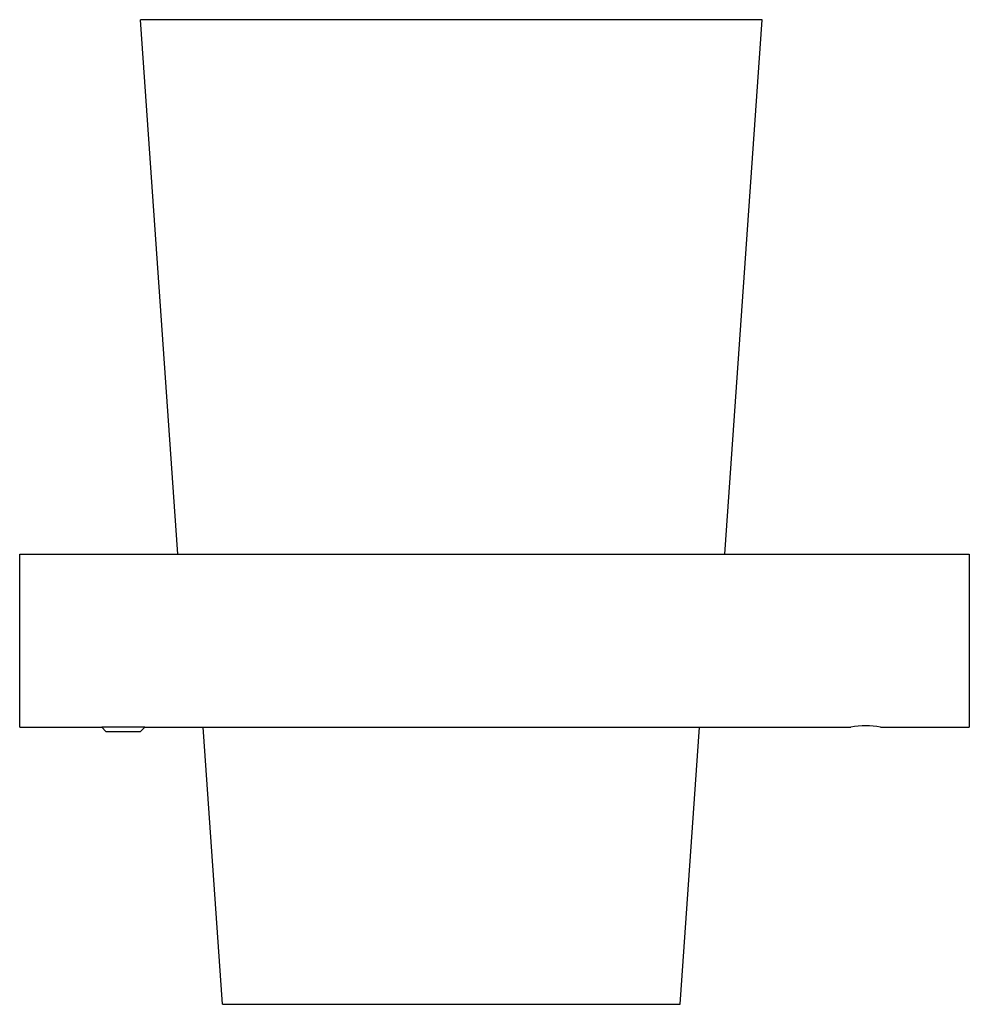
# Model space of a CAD drawing. Header units: millimetres. Extents: x 3934.245 to 3934.355, y 2017.449 to 2017.563.
import ezdxf

# ---------------------------------------------------------------- set-up
doc = ezdxf.new("R2010")
doc.units = ezdxf.units.MM
doc.layers.add('SANINDUSA', color=3, linetype='Continuous')

msp = doc.modelspace()

# ---------------------------------------------------------------- linework, layer by layer
at = {"layer": 'SANINDUSA'}
for p, q in [((3934.294939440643, 2017.56257791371), (3934.258939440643, 2017.56257791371)), ((3934.263267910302, 2017.50067791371), (3934.258939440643, 2017.56257791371)), ((3934.330939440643, 2017.56257791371), (3934.294939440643, 2017.56257791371)), ((3934.326610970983, 2017.50067791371), (3934.330939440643, 2017.56257791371)), ((3934.244939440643, 2017.50067791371), (3934.354939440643, 2017.50067791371)), ((3934.244939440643, 2017.48067791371), (3934.244939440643, 2017.50067791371)), ((3934.354939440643, 2017.50067791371), (3934.354939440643, 2017.48067791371)), ((3934.244939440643, 2017.48067791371), (3934.254439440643, 2017.48067791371)), ((3934.254439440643, 2017.48066841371), (3934.254439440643, 2017.48067791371)), ((3934.254929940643, 2017.48017791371), (3934.254439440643, 2017.48066841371)), ((3934.257539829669, 2017.48066841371), (3934.254439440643, 2017.48066841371)), ((3934.254929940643, 2017.48017791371), (3934.258948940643, 2017.48017791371)), ((3934.259439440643, 2017.48066841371), (3934.257539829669, 2017.48066841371)), ((3934.258948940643, 2017.48017791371), (3934.259439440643, 2017.48066841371)), ((3934.259439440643, 2017.48067791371), (3934.341228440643, 2017.48067791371)), ((3934.259439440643, 2017.48066841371), (3934.259439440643, 2017.48067791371)), ((3934.268439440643, 2017.44857791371), (3934.266194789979, 2017.48067791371)), ((3934.321439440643, 2017.44857791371), (3934.323684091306, 2017.48067791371)), ((3934.344650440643, 2017.48067791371), (3934.354939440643, 2017.48067791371)), ((3934.268439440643, 2017.44857791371), (3934.294939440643, 2017.44857791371)), ((3934.294939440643, 2017.44857791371), (3934.321439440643, 2017.44857791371))]:
    msp.add_line(p, q, dxfattribs=at)
msp.add_arc((3934.342939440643, 2017.470825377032), 0.0099999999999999, 80.14821846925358, 99.85178153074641, dxfattribs=at)

doc.saveas('drawing.dxf')
